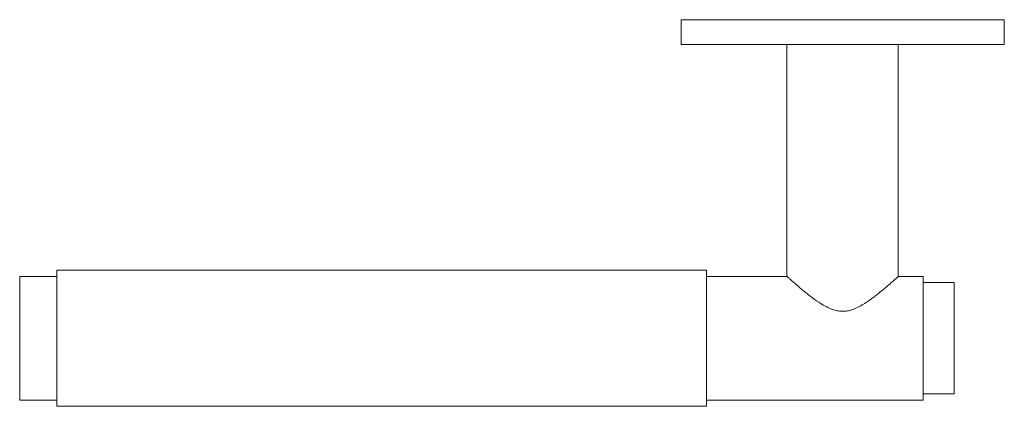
# Paper-space layout '_Top' of a CAD drawing. Header units: millimetres. Extents: x -117 to 42, y -63 to 0.
import ezdxf

# ---------------------------------------------------------------- set-up
doc = ezdxf.new("R2010")
doc.units = ezdxf.units.MM

psp = doc.layouts.new('_Top')

# ---------------------------------------------------------------- linework, layer by layer
at = {"color": 7, "linetype": 'Continuous', "lineweight": 15}
for p, q in [((-10.11, 0), (-10.11, -4)), ((-10.11, 0), (42.14, 0)), ((42.14, -4), (42.14, 0)), ((-10.11, -4), (42.14, -4)), ((7.01, -4), (7.01, -41.5)), ((25.01, -41.52), (25.01, -4)), ((-5.99, -40.5), (-110.99, -40.5)), ((-110.99, -40.5), (-110.99, -62.5)), ((-5.99, -40.5), (-5.99, -62.5)), ((-110.99, -41.5), (-116.99, -41.5)), ((-116.99, -41.5), (-116.99, -61.5)), ((7.01, -41.5), (-5.99, -41.5)), ((29.01, -41.5), (24.99, -41.5)), ((29.01, -41.5), (29.01, -61.5)), ((34.01, -42.5), (29.01, -42.5)), ((34.01, -42.5), (34.01, -60.5)), ((-116.99, -61.5), (-110.99, -61.5)), ((-5.99, -61.5), (29.01, -61.5)), ((29.01, -60.5), (34.01, -60.5)), ((-110.99, -62.5), (-5.99, -62.5))]:
    psp.add_line(p, q, dxfattribs=at)
psp.add_open_spline([(7.01, -41.5), (7.03, -41.51), (7.06, -41.54), (7.33, -41.78), (7.73, -42.14), (8.32, -42.66), (9.15, -43.38), (10.23, -44.27), (11.46, -45.22), (12.61, -45.99), (13.62, -46.54), (14.37, -46.86), (15.12, -47.07), (15.85, -47.16), (16.59, -47.12), (17.42, -46.95), (18.29, -46.6), (19.44, -45.98), (20.72, -45.11), (21.99, -44.11), (23.06, -43.22), (23.84, -42.54), (24.42, -42.03), (24.79, -41.7), (25, -41.52), (24.99, -41.52), (24.99, -41.52)], degree=3, knots=[0, 0, 0, 0, 0.0398681, 0.0811019, 0.1209331, 0.1617439, 0.2173324, 0.2745085, 0.3316172, 0.3899387, 0.418476, 0.4473859, 0.4708972, 0.4950216, 0.5185731, 0.542901, 0.576777, 0.6115233, 0.674332, 0.7388419, 0.792648, 0.8478297, 0.8892273, 0.9317108, 0.9731655, 1, 1, 1, 1], dxfattribs=at)

doc.saveas('drawing.dxf')
